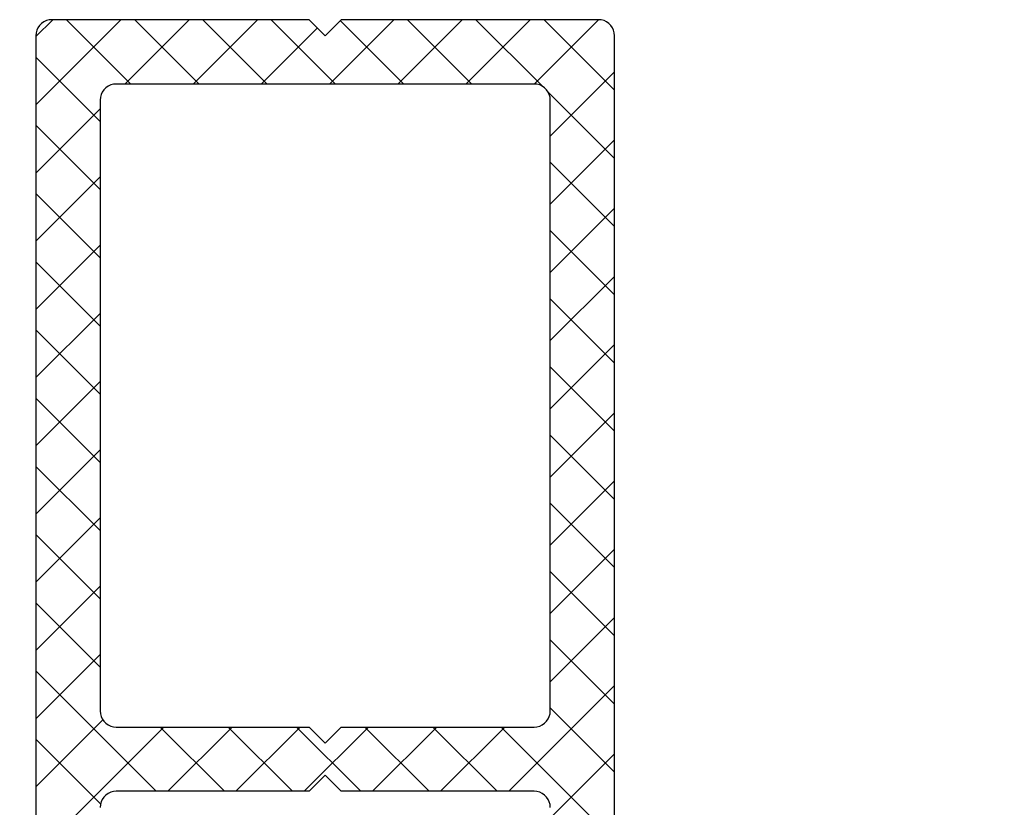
# Model space of a CAD drawing. Extents: x 4615668 to 9294084, y 5325188 to 10688993.
# Tile 35 of 256: x 4635354.92 to 4635357.98, y 5331396.98 to 5331399.43. Entities that reach past the tile are written whole.
import ezdxf

# ---------------------------------------------------------------- set-up
doc = ezdxf.new("R2010")
doc.units = 0
doc.header["$MEASUREMENT"] = 0
doc.layers.add('A_wymiary', color=152, linetype='Continuous', lineweight=5)
doc.layers.add('CrossSectionsProfils', color=7, linetype='Continuous')
doc.styles.add('wewn', font='arial.ttf', dxfattribs={"height": 12})
doc.dimstyles.new('Kopia 1do100 wew', dxfattribs={"dimscale": 0.5, "dimtxt": 8, "dimasz": 15, "dimexe": 20, "dimexo": 0, "dimgap": 5, "dimtad": 1, "dimdec": 0, "dimzin": 9, "dimtxsty": 'wewn', "dimblk": 'ARCHTICK', "dimcen": 3, "dimdle": 20, "dimclrd": 256, "dimclre": 256, "dimclrt": 256, "dimadec": 0, "dimazin": 2, "dimtfac": 1, "dimtdec": 0, "dimtix": 1, "dimtmove": 2, "dimatfit": 3, "dimldrblk": 'NONE', "dimfxl": 0, "dimtvp": 1, "dimtolj": 1, "dimtzin": 0, "dimlwd": 5, "dimlwe": 5, "dimarcsym": 0})

# ---------------------------------------------------------------- blocks, each defined once
blk = doc.blocks.new('Hatch84421', base_point=(385, 59))
at = {"layer": 'CrossSectionsProfils', "color": 253, "true_color": 0xadadad}
for p, q in [((0, 45.473), (0.527, 46)), ((0, 43.351), (2.649, 46)), ((2.958, 44), (0.958, 46)), ((2.77, 44), (4.77, 46)), ((5.079, 44), (3.079, 46)), ((4.891, 44), (6.891, 46)), ((7.2, 44), (5.2, 46)), ((9.322, 44), (7.322, 46)), ((9.134, 44), (11.134, 46)), ((11.443, 44), (9.471, 45.971)), ((11.255, 44), (13.255, 46)), ((13.564, 44), (11.564, 46)), ((13.377, 44), (15.377, 46)), ((15.756, 43.929), (13.685, 46)), ((15.498, 44), (17.498, 46)), ((18, 43.807), (15.807, 46)), ((7.013, 44), (8.756, 45.744)), ((2, 42.836), (0, 44.836)), ((16, 42.381), (18, 44.381)), ((18, 41.685), (15.929, 43.756)), ((0, 41.23), (2, 43.23)), ((2, 40.715), (0, 42.715)), ((16, 40.259), (18, 42.259)), ((18, 39.564), (16, 41.564)), ((0, 39.109), (2, 41.109)), ((2, 38.594), (0, 40.594)), ((16, 38.138), (18, 40.138)), ((18, 37.443), (16, 39.443)), ((0, 36.987), (2, 38.987)), ((2, 36.472), (0, 38.472)), ((16, 36.017), (18, 38.017)), ((18, 35.322), (16, 37.322)), ((0, 34.866), (2, 36.866)), ((2, 34.351), (0, 36.351)), ((16, 33.895), (18, 35.895)), ((18, 33.2), (16, 35.2)), ((0, 32.745), (2, 34.745)), ((2, 32.23), (0, 34.23)), ((16, 31.774), (18, 33.774)), ((18, 31.079), (16, 33.079)), ((0, 30.623), (2, 32.623)), ((2, 30.108), (0, 32.108)), ((16, 29.653), (18, 31.653)), ((18, 28.958), (16, 30.958)), ((0, 28.502), (2, 30.502)), ((2, 27.987), (0, 29.987)), ((16, 27.531), (18, 29.531)), ((18, 26.836), (16, 28.836)), ((0, 26.381), (2, 28.381)), ((2, 25.866), (0, 27.866)), ((16, 25.41), (18, 27.41)), ((18, 24.715), (16, 26.715)), ((0, 24.259), (2, 26.259)), ((3.744, 22), (0, 25.744)), ((14.711, 22), (18, 25.289)), ((18, 22.594), (16, 24.594)), ((0, 22.138), (2.084, 24.222)), ((0, 20.017), (3.983, 24)), ((5.866, 22), (3.866, 24)), ((4.105, 22), (6.105, 24)), ((7.987, 22), (5.987, 24)), ((6.226, 22), (8.226, 24)), ((10.108, 22), (8.108, 24)), ((8.347, 22), (10.347, 24)), ((12.23, 22), (10.23, 24)), ((10.469, 22), (12.469, 24)), ((14.351, 22), (12.351, 24)), ((12.59, 22), (14.59, 24)), ((18, 20.472), (14.472, 24)), ((2.012, 21.611), (0, 23.623)), ((16, 21.167), (18, 23.167))]:
    blk.add_line(p, q, dxfattribs=at)
blk = doc.blocks.new('_009248', base_point=(23, -2))
at = {"layer": 'CrossSectionsProfils', "color": 1}
for p, q in [((0.25, 45.933), (0.179, 45.883)), ((0.329, 45.97), (0.25, 45.933)), ((0.413, 45.992), (0.329, 45.97)), ((0.5, 46), (0.413, 45.992)), ((8.5, 46), (0.5, 46)), ((9, 45.5), (8.5, 46)), ((9.5, 46), (9, 45.5)), ((17.5, 46), (9.5, 46)), ((17.587, 45.992), (17.5, 46)), ((17.671, 45.97), (17.587, 45.992)), ((17.75, 45.933), (17.671, 45.97)), ((17.821, 45.883), (17.75, 45.933)), ((0.03, 45.671), (0.008, 45.587)), ((0.067, 45.75), (0.03, 45.671)), ((0.117, 45.821), (0.067, 45.75)), ((0.179, 45.883), (0.117, 45.821)), ((17.883, 45.821), (17.821, 45.883)), ((17.933, 45.75), (17.883, 45.821)), ((17.97, 45.671), (17.933, 45.75)), ((17.992, 45.587), (17.97, 45.671)), ((0.008, 45.587), (0, 45.5)), ((0, 45.5), (0, 0.5)), ((18, 45.5), (17.992, 45.587)), ((18, 0.5), (18, 45.5)), ((2.117, 43.821), (2.067, 43.75)), ((2.179, 43.883), (2.117, 43.821)), ((2.25, 43.933), (2.179, 43.883)), ((2.329, 43.97), (2.25, 43.933)), ((2.413, 43.992), (2.329, 43.97)), ((2.5, 44), (2.413, 43.992)), ((15.5, 44), (2.5, 44)), ((15.587, 43.992), (15.5, 44)), ((15.671, 43.97), (15.587, 43.992)), ((15.75, 43.933), (15.671, 43.97)), ((15.821, 43.883), (15.75, 43.933)), ((15.883, 43.821), (15.821, 43.883)), ((15.933, 43.75), (15.883, 43.821)), ((2.008, 43.587), (2, 43.5)), ((2, 43.5), (2, 24.5)), ((2.03, 43.671), (2.008, 43.587)), ((2.067, 43.75), (2.03, 43.671)), ((15.97, 43.671), (15.933, 43.75)), ((15.992, 43.587), (15.97, 43.671)), ((16, 43.5), (15.992, 43.587)), ((16, 24.5), (16, 43.5)), ((2, 24.5), (2.008, 24.413)), ((15.992, 24.413), (16, 24.5)), ((2.008, 24.413), (2.03, 24.329)), ((2.03, 24.329), (2.067, 24.25)), ((2.067, 24.25), (2.117, 24.179)), ((15.883, 24.179), (15.933, 24.25)), ((15.933, 24.25), (15.97, 24.329)), ((15.97, 24.329), (15.992, 24.413)), ((2.117, 24.179), (2.179, 24.117)), ((2.179, 24.117), (2.25, 24.067)), ((2.25, 24.067), (2.329, 24.03)), ((2.329, 24.03), (2.413, 24.008)), ((2.413, 24.008), (2.5, 24)), ((2.5, 24), (8.5, 24)), ((8.5, 24), (9, 23.5)), ((9, 23.5), (9.5, 24)), ((9.5, 24), (15.5, 24)), ((15.5, 24), (15.587, 24.008)), ((15.587, 24.008), (15.671, 24.03)), ((15.671, 24.03), (15.75, 24.067)), ((15.75, 24.067), (15.821, 24.117)), ((15.821, 24.117), (15.883, 24.179)), ((9, 22.5), (8.5, 22)), ((9.5, 22), (9, 22.5)), ((2.067, 21.75), (2.03, 21.671)), ((2.117, 21.821), (2.067, 21.75)), ((2.179, 21.883), (2.117, 21.821)), ((2.25, 21.933), (2.179, 21.883)), ((2.329, 21.97), (2.25, 21.933)), ((2.413, 21.992), (2.329, 21.97)), ((2.5, 22), (2.413, 21.992)), ((8.5, 22), (2.5, 22)), ((15.5, 22), (9.5, 22)), ((15.587, 21.992), (15.5, 22)), ((15.671, 21.97), (15.587, 21.992)), ((15.75, 21.933), (15.671, 21.97)), ((15.821, 21.883), (15.75, 21.933)), ((15.883, 21.821), (15.821, 21.883)), ((15.933, 21.75), (15.883, 21.821)), ((15.97, 21.671), (15.933, 21.75)), ((2.008, 21.587), (2, 21.5)), ((2.03, 21.671), (2.008, 21.587)), ((15.992, 21.587), (15.97, 21.671)), ((16, 21.5), (15.992, 21.587))]:
    blk.add_line(p, q, dxfattribs=at)
at = {"layer": 'CrossSectionsProfils'}
blk.add_blockref('Hatch84421', (385, 59), dxfattribs=at)
blk = doc.blocks.new('_ArchTick')
at = {"color": 0, "linetype": 'ByBlock', "const_width": 0.15}
blk.add_lwpolyline([(-0.5, -0.5), (0.5, 0.5)], dxfattribs=at)
blk = doc.blocks.new('*D5553')
at = {"layer": 'A_wymiary', "lineweight": 5, "ltscale": 40}
for p, q in [((4635300.4677, 5331391.1035), (4635300.4677, 5331343.6035)), ((4635356.4665, 5331391.1035), (4635356.4665, 5331343.6035)), ((4635290.4677, 5331353.6035), (4635366.4665, 5331353.6035))]:
    blk.add_line(p, q, dxfattribs=at)
at = {"layer": 'Defpoints', "color": 0}
for p in [(4635300.4677, 5331405.9973), (4635356.4665, 5331405.9973), (4635356.4665, 5331353.6035)]:
    blk.add_point(p, dxfattribs=at)
at = {"layer": 'A_wymiary', "linetype": 'ByBlock', "lineweight": 5, "xscale": 7.5, "yscale": 7.5, "zscale": 7.5, "rotation": 180}
blk.add_blockref('_ArchTick', (4635300.4677, 5331353.6035), dxfattribs=at)
at = {"layer": 'A_wymiary', "linetype": 'ByBlock', "lineweight": 5, "xscale": 7.5, "yscale": 7.5, "zscale": 7.5}
blk.add_blockref('_ArchTick', (4635356.4665, 5331353.6035), dxfattribs=at)
at = {"layer": 'A_wymiary', "ltscale": 40, "insert": (4635328.4671, 5331362.2304), "char_height": 12, "attachment_point": 5, "style": 'wewn'}
blk.add_mtext('\\A1;56', dxfattribs=at)
blk = doc.blocks.new('_None')

msp = doc.modelspace()

# ---------------------------------------------------------------- block references
at = {"layer": 'CrossSectionsProfils', "xscale": 0.1, "yscale": 0.1, "zscale": 0.1}
msp.add_blockref('_009248', (4635357.2665, 5331394.6251), dxfattribs=at)
msp.add_blockref('_009248', (4635357.2665, 5331394.6251), dxfattribs=at)

# ---------------------------------------------------------------- dimensions: what is measured, and where the dimension line sits
at = {"layer": 'A_wymiary', "ltscale": 40}
dim = msp.add_linear_dim(base=(4635356.4665, 5331353.6035), p1=(4635300.4677, 5331405.9973), p2=(4635356.4665, 5331405.9973), dimstyle='Kopia 1do100 wew', override={"dimtxsty": 'wewn', "dimldrblk": 'None'}, dxfattribs=at)
dim.commit()
dim.dimension.update_dxf_attribs({"geometry": '*D5553', "text_midpoint": (4635328.4671, 5331362.2304)})

doc.saveas('drawing.dxf')
